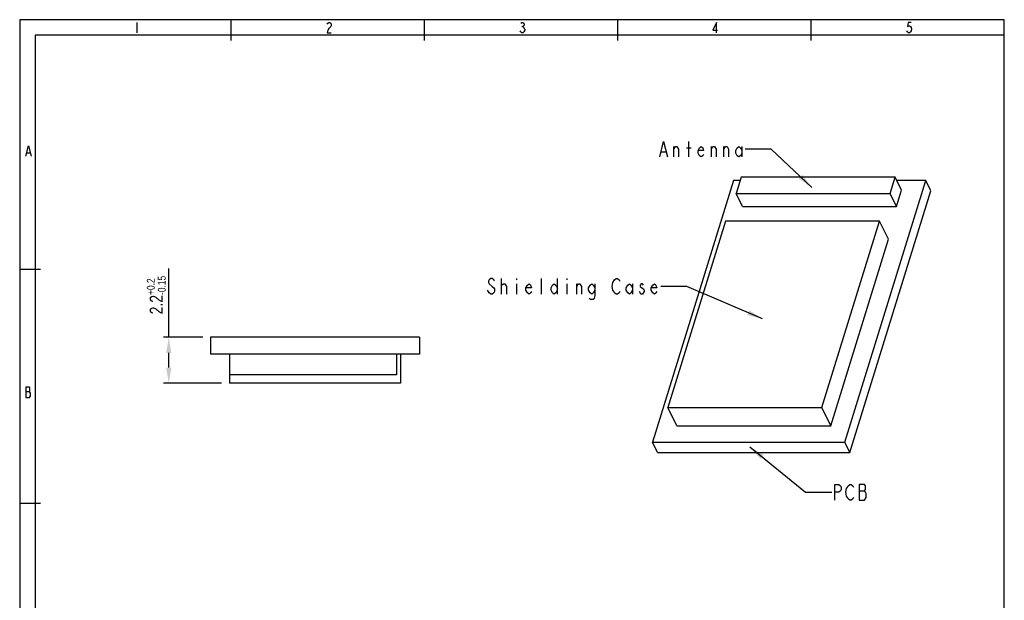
# Model space of a CAD drawing. Header units: millimetres. Extents: x 0 to 189, y 4 to 276.
# Tile 6 of 6: x 0 to 189, y 164 to 276. Entities that reach past the tile are written whole.
import ezdxf

# ---------------------------------------------------------------- set-up
doc = ezdxf.new("R2010")
doc.units = ezdxf.units.MM
doc.header["$LTSCALE"] = 19.36
doc.header["$PDMODE"] = 3
doc.header["$PDSIZE"] = 8
doc.layers.get('0').update_dxf_attribs({"linetype": 'CONTINUOUS'})
doc.layers.get('Defpoints').update_dxf_attribs({"linetype": 'CONTINUOUS'})
doc.styles.get("Standard").update_dxf_attribs({"font": 'txt', "width": 0.8})
doc.dimstyles.new('DIMSTYLE_1', dxfattribs={"dimtxt": 2.5, "dimasz": 3, "dimexe": 1, "dimexo": 1.5, "dimgap": 0.65, "dimtad": 1, "dimlfac": 0.25, "dimdsep": 46, "dimtxsty": 'Standard', "dimblk": '_FILLED', "dimcen": 0.09, "dimadec": 0, "dimazin": 0, "dimtol": 1, "dimtp": 0.2, "dimtm": 0.15, "dimtfac": 0.6, "dimtofl": 0, "dimtmove": 0, "dimatfit": 3, "dimldrblk": '_FILLED', "dimfxl": 0, "dimtolj": 1, "dimarcsym": 0})

# ---------------------------------------------------------------- blocks, each defined once
blk = doc.blocks.new('_FILLED')
at = {"color": 0, "linetype": 'ByBlock'}
blk.add_solid([(0, 0), (-1, 0.167), (-1, -0.167)], dxfattribs=at)
blk = doc.blocks.new('*D8')
at = {"color": 0, "lineweight": -2}
for p, q in [((28.55, 214.7), (28.55, 227.87)), ((35.05, 214.7), (27.55, 214.7)), ((28.55, 208.9), (28.55, 211.7)), ((38.65, 205.9), (27.55, 205.9))]:
    blk.add_line(p, q, dxfattribs=at)
at = {"layer": 'Defpoints', "color": 0, "lineweight": 0}
for p in [(28.55, 214.7), (36.55, 214.7), (40.15, 205.9)]:
    blk.add_point(p, dxfattribs=at)
at = {"color": 0, "lineweight": -2, "xscale": 3, "yscale": 3, "zscale": 3}
for p, rotation in [((28.55, 214.7), 90), ((28.55, 205.9), 270)]:
    blk.add_blockref('_FILLED', p, dxfattribs=dict(at, rotation=rotation))
at = {"color": 0, "lineweight": 0, "insert": (26.15, 222.79), "char_height": 2.5, "attachment_point": 5, "rotation": 90}
blk.add_mtext('\\A1;2.2{\\H0.6x;\\S+0.2^ -0.15;}', dxfattribs=at)

msp = doc.modelspace()

# ---------------------------------------------------------------- linework, layer by layer
at = {"color": 0, "linetype": 'Continuous'}
for p, q in [((0, 275.551), (0, 3.653)), ((188.542, 275.551), (0, 275.551)), ((40.487, 271.574), (40.487, 275.551)), ((77.501, 271.574), (77.501, 275.551)), ((114.515, 271.574), (114.515, 275.551)), ((151.529, 271.574), (151.529, 275.551)), ((188.542, 3.653), (188.542, 275.551)), ((22.417, 275.038), (22.417, 273.06)), ((58.88, 274.708), (58.979, 274.873)), ((58.979, 273.555), (58.88, 273.06)), ((58.979, 274.873), (59.176, 275.038)), ((59.176, 273.884), (58.979, 273.555)), ((59.176, 275.038), (59.374, 275.038)), ((59.374, 274.049), (59.176, 273.884)), ((59.374, 275.038), (59.572, 274.873)), ((59.572, 274.214), (59.374, 274.049)), ((59.572, 274.873), (59.671, 274.708)), ((59.671, 274.378), (59.572, 274.214)), ((59.671, 274.708), (59.671, 274.378)), ((95.937, 273.225), (95.838, 273.39)), ((95.937, 274.873), (96.135, 275.038)), ((96.135, 275.038), (96.332, 275.038)), ((96.135, 274.214), (96.332, 274.214)), ((96.332, 275.038), (96.53, 274.873)), ((96.53, 274.378), (96.332, 274.214)), ((96.332, 274.214), (96.53, 274.049)), ((96.53, 274.873), (96.629, 274.708)), ((96.629, 274.543), (96.53, 274.378)), ((96.53, 274.049), (96.629, 273.884)), ((96.728, 273.555), (96.53, 273.225)), ((96.629, 274.708), (96.629, 274.543)), ((96.629, 273.884), (96.728, 273.719)), ((96.728, 273.719), (96.728, 273.555)), ((133.421, 275.038), (132.729, 273.555)), ((132.729, 273.555), (133.619, 273.555)), ((133.421, 273.06), (133.421, 275.038)), ((170.004, 273.225), (169.905, 273.39)), ((170.103, 275.038), (170.004, 274.214)), ((170.004, 274.214), (170.202, 274.378)), ((170.696, 275.038), (170.103, 275.038)), ((170.202, 274.378), (170.4, 274.378)), ((170.4, 274.378), (170.598, 274.214)), ((170.598, 274.214), (170.696, 274.049)), ((170.696, 273.39), (170.598, 273.225)), ((170.696, 274.049), (170.795, 273.719)), ((170.795, 273.719), (170.696, 273.39)), ((2.977, 272.574), (2.977, 37.144)), ((188.542, 272.574), (2.977, 272.574)), ((58.88, 273.06), (59.671, 273.06)), ((96.135, 273.06), (95.937, 273.225)), ((96.332, 273.06), (96.135, 273.06)), ((96.53, 273.225), (96.332, 273.06)), ((170.202, 273.06), (170.004, 273.225)), ((170.4, 273.06), (170.202, 273.06)), ((170.598, 273.225), (170.4, 273.06)), ((1.181, 249.412), (1.675, 251.39)), ((1.675, 251.39), (2.169, 249.412)), ((122.557, 249.245), (123.307, 252.245)), ((123.307, 252.245), (124.057, 249.245)), ((125.257, 249.245), (125.257, 251.245)), ((125.257, 250.745), (125.557, 251.245)), ((125.557, 251.245), (125.857, 251.245)), ((125.857, 251.245), (126.157, 250.745)), ((127.657, 250.995), (128.557, 250.995)), ((128.107, 249.245), (128.107, 252.245)), ((129.907, 250.495), (130.207, 250.995)), ((130.207, 250.995), (130.507, 251.245)), ((130.507, 251.245), (130.807, 250.995)), ((130.807, 250.995), (130.957, 250.495)), ((132.457, 249.245), (132.457, 251.245)), ((132.457, 250.745), (132.757, 251.245)), ((132.757, 251.245), (133.057, 251.245)), ((133.057, 251.245), (133.357, 250.745)), ((134.857, 249.245), (134.857, 251.245)), ((134.857, 250.745), (135.157, 251.245)), ((135.157, 251.245), (135.457, 251.245)), ((135.457, 251.245), (135.757, 250.745)), ((137.107, 250.495), (137.407, 250.995)), ((137.407, 250.995), (137.707, 251.245)), ((137.707, 251.245), (138.007, 250.995)), ((138.007, 250.995), (138.307, 250.495)), ((138.307, 251.245), (138.307, 249.245)), ((1.378, 250.071), (1.971, 250.071)), ((122.857, 250.245), (123.757, 250.245)), ((126.157, 250.745), (126.157, 249.245)), ((129.907, 249.995), (129.907, 250.495)), ((130.957, 250.495), (129.907, 250.495)), ((130.207, 249.495), (129.907, 249.995)), ((130.507, 249.245), (130.207, 249.495)), ((130.807, 249.495), (130.507, 249.245)), ((130.957, 249.745), (130.807, 249.495)), ((133.357, 250.745), (133.357, 249.245)), ((135.757, 250.745), (135.757, 249.245)), ((137.107, 249.995), (137.107, 250.495)), ((137.407, 249.495), (137.107, 249.995)), ((137.707, 249.245), (137.407, 249.495)), ((138.007, 249.495), (137.707, 249.245)), ((138.307, 249.995), (138.007, 249.495)), ((143.907, 250.745), (138.907, 250.745)), ((151.703, 243.394), (143.907, 250.745)), ((138.18, 245.364), (137.212, 242.23)), ((167.654, 245.364), (138.18, 245.364)), ((166.686, 242.23), (167.654, 245.364)), ((168.874, 242.877), (167.654, 245.364)), ((136.666, 244.757), (121.173, 194.624)), ((137.993, 244.757), (136.666, 244.757)), ((158.016, 194.624), (173.508, 244.757)), ((173.508, 244.757), (167.952, 244.757)), ((174.484, 242.768), (173.508, 244.757)), ((138.432, 239.744), (137.212, 242.23)), ((137.212, 242.23), (166.686, 242.23)), ((158.992, 192.635), (174.484, 242.768)), ((167.906, 239.744), (166.686, 242.23)), ((167.906, 239.744), (168.874, 242.877)), ((138.432, 239.744), (167.906, 239.744)), ((135.156, 236.958), (124.118, 201.239)), ((164.63, 236.958), (135.156, 236.958)), ((153.592, 201.239), (164.63, 236.958)), ((166.338, 233.477), (164.63, 236.958)), ((155.3, 197.758), (166.338, 233.477)), ((3.977, 227.72), (0, 227.72)), ((89.892, 225.71), (89.742, 225.46)), ((89.742, 225.46), (89.742, 225.21)), ((89.742, 225.21), (89.892, 224.96)), ((90.192, 225.96), (89.892, 225.71)), ((89.892, 224.96), (90.492, 224.46)), ((90.492, 225.96), (90.192, 225.96)), ((90.792, 225.71), (90.492, 225.96)), ((90.492, 224.46), (90.792, 224.21)), ((90.942, 225.46), (90.792, 225.71)), ((92.292, 222.96), (92.292, 225.96)), ((92.292, 224.71), (92.592, 224.96)), ((92.592, 224.96), (92.892, 224.96)), ((92.892, 224.96), (93.192, 224.46)), ((93.192, 224.46), (93.192, 222.96)), ((95.142, 225.96), (95.142, 225.71)), ((95.142, 224.96), (95.142, 222.96)), ((96.942, 224.21), (97.242, 224.71)), ((97.242, 224.71), (97.542, 224.96)), ((97.542, 224.96), (97.842, 224.71)), ((97.842, 224.71), (97.992, 224.21)), ((99.942, 222.96), (99.942, 225.96)), ((101.742, 224.21), (102.042, 224.71)), ((102.042, 224.71), (102.342, 224.96)), ((102.342, 224.96), (102.642, 224.71)), ((102.642, 224.71), (102.942, 224.21)), ((102.942, 225.96), (102.942, 222.96)), ((104.742, 225.96), (104.742, 225.71)), ((104.742, 224.96), (104.742, 222.96)), ((106.692, 222.96), (106.692, 224.96)), ((106.692, 224.46), (106.992, 224.96)), ((106.992, 224.96), (107.292, 224.96)), ((107.292, 224.96), (107.592, 224.46)), ((107.592, 224.46), (107.592, 222.96)), ((108.942, 224.21), (109.242, 224.71)), ((109.242, 224.71), (109.542, 224.96)), ((109.542, 224.96), (109.842, 224.71)), ((109.842, 224.71), (110.142, 224.21)), ((110.142, 224.96), (110.142, 222.71)), ((113.442, 224.46), (113.592, 225.21)), ((113.592, 223.71), (113.442, 224.46)), ((113.592, 225.21), (113.892, 225.71)), ((113.892, 225.71), (114.192, 225.96)), ((114.192, 225.96), (114.492, 225.96)), ((114.492, 225.96), (114.792, 225.71)), ((114.792, 225.71), (114.942, 225.46)), ((116.142, 224.21), (116.442, 224.71)), ((116.442, 224.71), (116.742, 224.96)), ((116.742, 224.96), (117.042, 224.71)), ((117.042, 224.71), (117.342, 224.21)), ((117.342, 224.96), (117.342, 222.96)), ((118.992, 224.96), (118.842, 224.71)), ((118.842, 224.71), (118.842, 224.46)), ((118.842, 224.46), (119.142, 224.21)), ((119.292, 224.96), (118.992, 224.96)), ((119.442, 224.71), (119.292, 224.96)), ((120.942, 224.21), (121.242, 224.71)), ((121.242, 224.71), (121.542, 224.96)), ((121.542, 224.96), (121.842, 224.71)), ((121.842, 224.71), (121.992, 224.21)), ((127.742, 224.46), (122.742, 224.46)), ((142.244, 218.249), (127.742, 224.46)), ((89.892, 223.21), (89.592, 223.71)), ((90.192, 222.96), (89.892, 223.21)), ((90.492, 222.96), (90.192, 222.96)), ((90.792, 223.21), (90.492, 222.96)), ((90.792, 224.21), (90.942, 223.96)), ((90.942, 223.46), (90.792, 223.21)), ((90.942, 223.96), (90.942, 223.46)), ((96.942, 223.71), (96.942, 224.21)), ((97.992, 224.21), (96.942, 224.21)), ((97.242, 223.21), (96.942, 223.71)), ((97.542, 222.96), (97.242, 223.21)), ((97.842, 223.21), (97.542, 222.96)), ((97.992, 223.46), (97.842, 223.21)), ((101.742, 223.71), (101.742, 224.21)), ((102.042, 223.21), (101.742, 223.71)), ((102.342, 222.96), (102.042, 223.21)), ((102.642, 223.21), (102.342, 222.96)), ((102.942, 223.71), (102.642, 223.21)), ((108.942, 223.71), (108.942, 224.21)), ((109.242, 223.21), (108.942, 223.71)), ((109.542, 222.96), (109.242, 223.21)), ((109.842, 223.21), (109.542, 222.96)), ((110.142, 223.71), (109.842, 223.21)), ((110.142, 222.71), (109.992, 222.21)), ((113.742, 223.46), (113.592, 223.71)), ((113.892, 223.21), (113.742, 223.46)), ((114.192, 222.96), (113.892, 223.21)), ((114.492, 222.96), (114.192, 222.96)), ((114.792, 223.21), (114.492, 222.96)), ((114.942, 223.46), (114.792, 223.21)), ((116.142, 223.71), (116.142, 224.21)), ((116.442, 223.21), (116.142, 223.71)), ((116.742, 222.96), (116.442, 223.21)), ((117.042, 223.21), (116.742, 222.96)), ((117.342, 223.71), (117.042, 223.21)), ((118.842, 223.21), (118.692, 223.46)), ((118.992, 222.96), (118.842, 223.21)), ((119.292, 222.96), (118.992, 222.96)), ((119.142, 224.21), (119.442, 223.96)), ((119.592, 223.46), (119.292, 222.96)), ((119.442, 223.96), (119.592, 223.71)), ((119.592, 223.71), (119.592, 223.46)), ((120.942, 223.71), (120.942, 224.21)), ((121.992, 224.21), (120.942, 224.21)), ((121.242, 223.21), (120.942, 223.71)), ((121.542, 222.96), (121.242, 223.21)), ((121.842, 223.21), (121.542, 222.96)), ((121.992, 223.46), (121.842, 223.21)), ((109.242, 221.96), (109.092, 222.21)), ((109.842, 221.96), (109.242, 221.96)), ((109.992, 222.21), (109.842, 221.96)), ((36.545, 214.703), (36.545, 211.503)), ((76.545, 214.703), (36.545, 214.703)), ((76.545, 214.703), (76.545, 211.503)), ((76.545, 211.503), (36.545, 211.503)), ((40.145, 211.503), (40.145, 207.503)), ((72.145, 211.503), (72.145, 207.503)), ((72.945, 211.503), (72.945, 205.903)), ((40.145, 207.503), (40.145, 205.903)), ((72.145, 207.503), (40.145, 207.503)), ((72.945, 205.903), (40.145, 205.903)), ((1.873, 205.168), (1.181, 205.168)), ((1.181, 205.168), (1.181, 203.191)), ((1.181, 204.344), (1.873, 204.344)), ((1.971, 205.004), (1.873, 205.168)), ((1.873, 204.344), (1.971, 204.509)), ((1.971, 204.18), (1.873, 204.344)), ((1.971, 204.509), (1.971, 205.004)), ((2.07, 204.015), (1.971, 204.18)), ((2.07, 203.521), (2.07, 204.015)), ((1.181, 203.191), (1.873, 203.191)), ((1.873, 203.191), (2.07, 203.521)), ((125.826, 197.758), (124.118, 201.239)), ((124.118, 201.239), (153.592, 201.239)), ((155.3, 197.758), (153.592, 201.239)), ((125.826, 197.758), (155.3, 197.758)), ((122.15, 192.635), (121.173, 194.624)), ((121.173, 194.624), (158.016, 194.624)), ((158.992, 192.635), (158.016, 194.624)), ((122.15, 192.635), (158.992, 192.635)), ((139.812, 193.695), (150.496, 185.014)), ((150.496, 185.014), (155.496, 185.014)), ((156.096, 183.514), (156.096, 186.514)), ((156.096, 186.514), (156.846, 186.514)), ((156.846, 185.014), (156.096, 185.014)), ((156.846, 186.514), (157.146, 186.264)), ((157.146, 185.264), (156.846, 185.014)), ((157.146, 186.264), (157.296, 186.014)), ((157.296, 185.514), (157.146, 185.264)), ((157.296, 186.014), (157.296, 185.514)), ((158.196, 185.014), (158.346, 185.764)), ((158.346, 184.264), (158.196, 185.014)), ((158.346, 185.764), (158.496, 186.014)), ((158.496, 186.014), (158.646, 186.264)), ((158.646, 186.264), (158.946, 186.514)), ((158.946, 186.514), (159.246, 186.514)), ((159.246, 186.514), (159.546, 186.264)), ((159.546, 186.264), (159.696, 186.014)), ((160.746, 186.514), (160.746, 183.514)), ((161.796, 186.514), (160.746, 186.514)), ((160.746, 185.264), (161.796, 185.264)), ((161.946, 186.264), (161.796, 186.514)), ((161.796, 185.264), (161.946, 185.514)), ((161.946, 185.014), (161.796, 185.264)), ((161.946, 185.514), (161.946, 186.264)), ((162.096, 184.764), (161.946, 185.014)), ((158.496, 184.014), (158.346, 184.264)), ((158.646, 183.764), (158.496, 184.014)), ((158.946, 183.514), (158.646, 183.764)), ((159.246, 183.514), (158.946, 183.514)), ((159.546, 183.764), (159.246, 183.514)), ((159.696, 184.014), (159.546, 183.764)), ((160.746, 183.514), (161.796, 183.514)), ((161.796, 183.514), (162.096, 184.014)), ((162.096, 184.014), (162.096, 184.764)), ((3.977, 182.866), (0, 182.866))]:
    msp.add_line(p, q, dxfattribs=at)
for points in [[(149.178, 245.088), (151.703, 243.394), (149.864, 245.816)], [(139.289, 218.97), (142.244, 218.249), (139.683, 219.889)], [(142.456, 192.191), (139.812, 193.695), (141.825, 191.415)]]:
    msp.add_solid(points, dxfattribs=at)

# ---------------------------------------------------------------- dimensions: what is measured, and where the dimension line sits
at = {"lineweight": 0}
dim = msp.add_linear_dim(base=(28.545, 214.703), p1=(40.145, 205.903), p2=(36.545, 214.703), angle=90, dimstyle='DIMSTYLE_1', dxfattribs=at)
dim.commit()
dim.dimension.update_dxf_attribs({"geometry": '*D8', "text_midpoint": (26.145, 222.787)})

doc.saveas('drawing.dxf')
